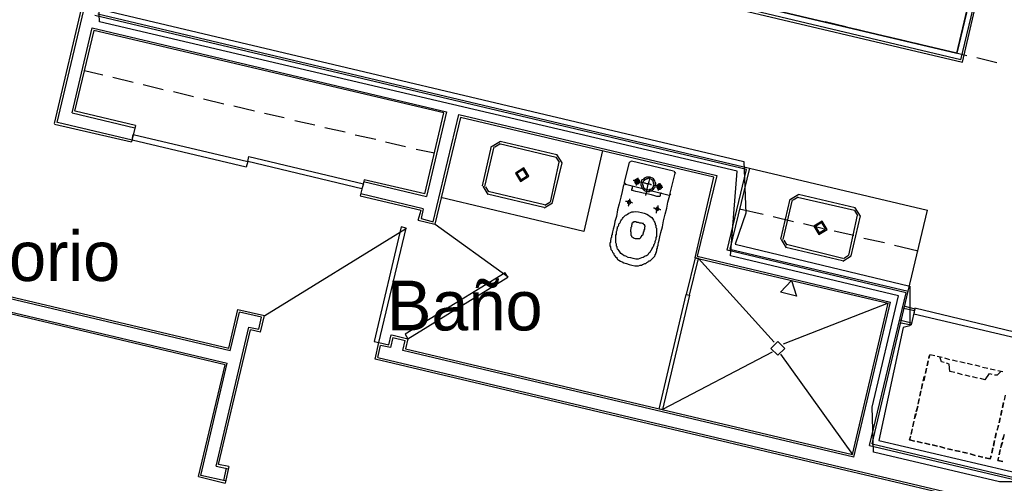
# Model space of a CAD drawing. Header units: feet. Extents: x -79 to 198, y -22 to 181.
# Tile 166 of 256: x 41 to 65, y 102 to 113. Entities that reach past the tile are written whole.
import ezdxf
from ezdxf.enums import TextEntityAlignment as Align

# ---------------------------------------------------------------- set-up
doc = ezdxf.new("R2010")
doc.units = ezdxf.units.FT
for name, color, linetype in [('A-AREA-COMUN', 252, 'CONTINUOUS'), ('A-AREA-UNIDAD', 30, 'CONTINUOUS'), ('A-LINEA', 7, 'CONTINUOUS'), ('A-LINEA-FINA', 9, 'CONTINUOUS'), ('A-MURO-CONCRETO', 8, 'CONTINUOUS'), ('A-NOMBRE-ESPACIO', 2, 'CONTINUOUS')]:
    doc.layers.add(name, color=color, linetype=linetype)

msp = doc.modelspace()

# ---------------------------------------------------------------- linework, layer by layer
at = {"layer": 'A-AREA-COMUN'}
msp.add_lwpolyline([(42.912, 113.4933), (58.32, 109.8489), (58.368, 108.6044), (58.112, 107.8578), (62.32, 106.8444), (62.32, 105.8844), (62.16, 105.8489), (61.568, 103.1289), (65.28, 102.2578)], dxfattribs=at)
at = {"layer": 'A-AREA-UNIDAD'}
msp.add_lwpolyline([(66.208, 102.1333), (64.48, 102.1333), (61.44, 102.8444), (61.408, 103.9289), (62.048, 106.6133), (58, 107.5733), (58.16, 109.6178), (42.8, 113.2089), (42.752, 114.3644)], dxfattribs=at)
at = {"layer": 'A-LINEA'}
for p, q in [((41.72, 110.7644), (43.2, 117.0578)), ((43.2667, 117.0978), (41.7733, 110.7911)), ((63.5467, 112.2978), (63.8933, 113.7378)), ((58.3867, 109.6578), (42.6933, 113.3644)), ((42.76, 113.4044), (58.4533, 109.6844)), ((60.28, 113.2178), (60.7733, 113.0978)), ((42.1467, 111.0178), (42.6267, 113.0711)), ((42.6667, 113.0044), (42.2, 111.0578)), ((42.6267, 113.0711), (51.16, 111.0444)), ((51.0933, 111.0178), (42.6667, 113.0044)), ((61.0133, 113.0444), (61.4933, 112.9244)), ((61.7467, 112.8711), (62.2267, 112.7511)), ((62.4667, 112.6978), (62.96, 112.5778)), ((63.2, 112.5244), (63.6933, 112.4044)), ((63.9333, 112.3511), (64.4133, 112.2311)), ((42.88, 111.9244), (42.44, 112.0311)), ((43.6133, 111.7511), (43.12, 111.8711)), ((44.3333, 111.5778), (43.8533, 111.6978)), ((45.0667, 111.4044), (44.5867, 111.5244)), ((45.8, 111.2311), (45.3067, 111.3511)), ((42.1467, 111.0178), (43.6533, 110.6578)), ((43.6667, 110.7111), (42.2133, 111.0578)), ((46.5333, 111.0578), (46.04, 111.1778)), ((47.2533, 110.8978), (46.7733, 111.0044)), ((50.64, 109.0711), (51.0933, 111.0178)), ((51.16, 111.0444), (50.68, 109.0044)), ((41.72, 110.7511), (43.5733, 110.3244)), ((43.5867, 110.3644), (41.7867, 110.7911)), ((47.9867, 110.7244), (47.5067, 110.8311)), ((50.84, 108.3911), (51.4533, 110.9778)), ((51.4933, 110.9111), (50.88, 108.3378)), ((51.4533, 110.9778), (57.6667, 109.5111)), ((57.6, 109.4711), (51.4933, 110.9111)), ((43.6667, 110.7111), (43.5733, 110.3244)), ((48.72, 110.5511), (48.2267, 110.6578)), ((49.4533, 110.3778), (48.96, 110.4844)), ((50.1733, 110.2044), (49.6933, 110.3111)), ((52.4584, 110.3333), (52.2578, 110.2095)), ((52.443, 110.2684), (52.3227, 110.1941)), ((52.4267, 110.2844), (53.8, 109.9511)), ((52.4533, 110.3378), (53.8133, 110.0178)), ((50.8667, 110.0444), (50.4267, 110.1378)), ((52.0267, 109.2578), (52.24, 110.2178)), ((52.08, 109.2444), (52.3067, 110.2044)), ((54.92, 110.1111), (54.4667, 108.1644)), ((53.8667, 109.8311), (53.6533, 108.8711)), ((53.9333, 109.8178), (53.7067, 108.8578)), ((53.8773, 109.8281), (53.803, 109.9484)), ((53.9422, 109.8127), (53.8184, 110.0133)), ((55.56, 109.8311), (55.44, 109.3378)), ((55.6174, 109.8565), (55.5613, 109.8219)), ((56.6267, 109.6178), (55.6133, 109.8578)), ((56.5467, 109.0844), (56.6667, 109.5644)), ((56.6787, 109.5604), (56.6441, 109.6165)), ((57.92, 107.7111), (58.3867, 109.6578)), ((58.4533, 109.6844), (57.9867, 107.7378)), ((58.4533, 109.6844), (62.7467, 108.6711)), ((49.1733, 109.4044), (49.08, 109.0178)), ((49.16, 109.3644), (50.68, 109.0044)), ((50.64, 109.0711), (49.1733, 109.4044)), ((55.4413, 109.3419), (55.4759, 109.2857)), ((57.1467, 107.5244), (57.6, 109.4711)), ((57.6667, 109.5111), (57.2, 107.5644)), ((52.0311, 109.2495), (52.155, 109.0489)), ((52.096, 109.2341), (52.1703, 109.1138)), ((53.52, 108.8044), (52.16, 109.1244)), ((55.4667, 109.2978), (56.4933, 109.0444)), ((31.0533, 108.8578), (45.92, 105.3511)), ((49.08, 109.0178), (50.5467, 108.6711)), ((50.6, 108.7111), (49.0933, 109.0711)), ((54.4667, 108.1644), (51.0267, 108.9778)), ((53.5067, 108.7378), (52.1467, 109.0578)), ((53.515, 108.7289), (53.7155, 108.8527)), ((53.5303, 108.7938), (53.6506, 108.8681)), ((56.5026, 109.0324), (56.5587, 109.067)), ((59.2133, 107.9778), (59.44, 108.9378)), ((59.2667, 107.9644), (59.4933, 108.9244)), ((59.645, 109.0533), (59.4445, 108.9295)), ((59.6297, 108.9884), (59.5094, 108.9141)), ((59.6133, 108.9911), (60.9867, 108.6711)), ((59.64, 109.0578), (61, 108.7378)), ((45.9467, 105.2844), (31.0533, 108.8044)), ((50.48, 108.4311), (50.5467, 108.6711)), ((50.6, 108.7111), (50.5467, 108.4711)), ((58.2133, 108.7111), (58.7867, 108.5778)), ((61.064, 108.5481), (60.9897, 108.6684)), ((61.1289, 108.5327), (61.005, 108.7333)), ((62.28, 106.7244), (62.7467, 108.6711)), ((31.04, 108.4978), (45.88, 104.9911)), ((45.8267, 104.9511), (31.04, 108.4444)), ((50.48, 108.4311), (50.88, 108.3378)), ((50.5467, 108.4711), (50.84, 108.3911)), ((59.0267, 108.5244), (59.52, 108.4044)), ((61.0533, 108.5511), (60.84, 107.5911)), ((61.12, 108.5378), (60.8933, 107.5778)), ((50.1923, 108.235), (46.7828, 106.1301)), ((52.6442, 107.0595), (50.8856, 108.3283)), ((59.76, 108.3511), (60.24, 108.2311)), ((60.4933, 108.1778), (60.9733, 108.0711)), ((59.2178, 107.9695), (59.3416, 107.7689)), ((59.2827, 107.9541), (59.357, 107.8338)), ((61.2133, 108.0044), (61.7067, 107.8978)), ((62.2267, 106.6844), (57.92, 107.7111)), ((57.9867, 107.7378), (62.28, 106.7244)), ((60.6933, 107.4578), (59.3333, 107.7778)), ((60.7067, 107.5111), (59.3467, 107.8444)), ((61.9467, 107.8311), (62.52, 107.6978)), ((57.1467, 107.5244), (61.8, 106.4311)), ((57.1733, 107.4711), (57.1733, 107.4711)), ((57.2, 107.5644), (61.8533, 106.4578)), ((57.2267, 107.5111), (59.0533, 105.4978)), ((60.7016, 107.4489), (60.9022, 107.5727)), ((60.717, 107.5138), (60.8373, 107.5881)), ((61.4133, 103.0444), (62.28, 106.7244)), ((61.3467, 103.0044), (62.2267, 106.6844)), ((45.92, 105.3511), (46.1333, 106.2844)), ((46.1333, 106.2844), (46.7733, 106.1378)), ((61.8, 106.4311), (59.2667, 105.4444)), ((60.9333, 102.7911), (61.8, 106.4311)), ((60.9733, 102.7244), (61.8533, 106.4578)), ((62.1333, 106.3244), (62.4267, 106.2578)), ((62.2, 106.3644), (62.44, 106.2978)), ((62.44, 106.2978), (62.3467, 105.9111)), ((45.9467, 105.2844), (46.1733, 106.2178)), ((46.7067, 106.0978), (46.1733, 106.2178)), ((46.64, 105.8044), (46.7067, 106.0978)), ((46.68, 105.7378), (46.7733, 106.1378)), ((62.0667, 106.0311), (62.36, 105.9644)), ((45.6133, 102.5111), (46.4, 105.8578)), ((45.6667, 102.5511), (46.44, 105.7911)), ((46.4, 105.8578), (46.64, 105.8044)), ((46.68, 105.7378), (46.44, 105.7911)), ((62.1067, 105.9644), (62.3467, 105.9111)), ((49.7733, 105.4311), (49.8267, 105.6711)), ((49.8667, 105.6044), (49.8133, 105.3644)), ((49.84, 105.6711), (50.2267, 105.5778)), ((49.8667, 105.6044), (50.16, 105.5378)), ((50.1067, 105.2978), (50.16, 105.5378)), ((50.2267, 105.5778), (50.1733, 105.3378)), ((49.44, 105.0844), (49.5333, 105.4844)), ((49.5067, 105.1244), (49.5733, 105.4178)), ((49.5333, 105.4844), (49.7733, 105.4311)), ((49.8133, 105.3644), (49.5733, 105.4178)), ((60.9733, 102.7244), (50.1067, 105.2978)), ((50.1733, 105.3378), (60.9333, 102.7911)), ((68.9067, 100.4844), (49.44, 105.0844)), ((49.5067, 105.1244), (68.8667, 100.5511)), ((59, 105.2578), (56.36, 103.8711)), ((59.2, 105.2044), (60.9333, 102.7911)), ((62.7733, 105.0978), (62.7867, 105.1644)), ((62.92, 105.1644), (62.8, 105.1911)), ((63.0933, 105.1244), (62.9733, 105.1511)), ((63.0933, 105.1244), (62.9733, 105.1511)), ((63.28, 105.0711), (63.16, 105.1111)), ((63.28, 105.0711), (63.16, 105.1111)), ((63.4667, 105.0311), (63.3467, 105.0578)), ((63.4667, 105.0311), (63.3467, 105.0578)), ((45.1867, 102.2578), (45.8267, 104.9511)), ((45.24, 102.2844), (45.88, 104.9911)), ((62.72, 104.8711), (62.6933, 104.7511)), ((62.6933, 104.7378), (62.72, 104.8578)), ((62.76, 105.0444), (62.7333, 104.9244)), ((62.7333, 104.9244), (62.76, 105.0444)), ((63.6533, 104.9911), (63.52, 105.0178)), ((63.6533, 104.9911), (63.52, 105.0178)), ((63.8267, 104.9511), (63.7067, 104.9778)), ((63.8267, 104.9511), (63.7067, 104.9778)), ((64.0133, 104.9111), (63.8933, 104.9378)), ((64.0133, 104.9111), (63.8933, 104.9378)), ((64.2, 104.8578), (64.0667, 104.8844)), ((64.2, 104.8578), (64.0667, 104.8844)), ((64.3733, 104.8178), (64.2533, 104.8444)), ((64.3733, 104.8178), (64.2533, 104.8444)), ((62.64, 104.5511), (62.6667, 104.6711)), ((62.68, 104.6844), (62.6533, 104.5644)), ((63.4, 104.7644), (63.28, 104.7911)), ((63.5867, 104.7111), (63.4667, 104.7511)), ((63.7733, 104.6711), (63.6533, 104.6978)), ((63.9467, 104.6311), (63.8267, 104.6578)), ((64.1333, 104.5911), (64.0133, 104.6178)), ((64.56, 104.7778), (64.44, 104.8044)), ((64.56, 104.7778), (64.44, 104.8044)), ((62.6267, 104.4978), (62.6, 104.3778)), ((62.6, 104.3644), (62.6267, 104.4978)), ((62.5467, 104.1378), (62.52, 104.0178)), ((62.52, 104.0044), (62.5467, 104.1244)), ((62.5867, 104.3244), (62.56, 104.2044)), ((62.56, 104.1911), (62.5867, 104.3111)), ((64.6133, 104.2178), (64.5867, 104.0978)), ((56.3333, 103.9244), (56.3333, 103.9244)), ((62.4667, 103.8178), (62.5067, 103.9511)), ((62.5067, 103.9511), (62.48, 103.8311)), ((64.5467, 103.9244), (64.5733, 104.0444)), ((64.5733, 104.0311), (64.5467, 103.9111)), ((62.4667, 103.7778), (62.4267, 103.6578)), ((62.4267, 103.6444), (62.4533, 103.7644)), ((64.4667, 103.5511), (64.4933, 103.6711)), ((64.4933, 103.6711), (64.4667, 103.5511)), ((64.5067, 103.7378), (64.5333, 103.8578)), ((64.5333, 103.8444), (64.5067, 103.7244)), ((62.3733, 103.4044), (62.3467, 103.2844)), ((62.3467, 103.2711), (62.3733, 103.3911)), ((62.4133, 103.5911), (62.3867, 103.4711)), ((62.3867, 103.4578), (62.4133, 103.5778)), ((64.4533, 103.4844), (64.4133, 103.3644)), ((64.4267, 103.3778), (64.4533, 103.4978)), ((62.3333, 103.2311), (62.3067, 103.1378)), ((64.3733, 103.1911), (64.4, 103.3111)), ((64.4, 103.2978), (64.3733, 103.1778)), ((64.5467, 103.1378), (64.5867, 103.2578)), ((64.5867, 103.2711), (64.56, 103.1511)), ((61.3467, 103.0044), (67.1333, 101.6444)), ((61.4133, 103.0444), (67.0933, 101.6978)), ((62.3067, 103.1378), (62.4267, 103.1111)), ((62.4933, 103.0978), (62.6133, 103.0711)), ((62.6133, 103.0711), (62.4933, 103.0978)), ((62.68, 103.0578), (62.8, 103.0311)), ((62.8, 103.0311), (62.68, 103.0578)), ((62.8533, 103.0178), (62.9867, 102.9911)), ((62.9867, 102.9911), (62.8533, 103.0178)), ((63.04, 102.9778), (63.16, 102.9378)), ((63.16, 102.9378), (63.04, 102.9778)), ((63.2267, 102.9244), (63.3467, 102.8978)), ((63.3467, 102.8978), (63.2267, 102.9244)), ((64.2933, 102.8311), (64.32, 102.9511)), ((64.32, 102.9378), (64.2933, 102.8178)), ((64.3333, 103.0044), (64.36, 103.1244)), ((64.36, 103.1244), (64.3333, 102.9911)), ((64.5467, 103.0844), (64.5067, 102.9644)), ((64.5067, 102.9511), (64.5333, 103.0711)), ((63.4, 102.8844), (63.5333, 102.8578)), ((63.5333, 102.8578), (63.4, 102.8844)), ((63.5867, 102.8444), (63.7067, 102.8178)), ((63.7067, 102.8178), (63.5867, 102.8444)), ((63.7733, 102.8044), (63.8933, 102.7644)), ((63.8933, 102.7644), (63.7733, 102.8044)), ((63.96, 102.7511), (64.08, 102.7244)), ((64.08, 102.7244), (63.96, 102.7511)), ((64.4533, 102.7244), (64.44, 102.6444)), ((64.4933, 102.9111), (64.4667, 102.7778)), ((64.4667, 102.7778), (64.4933, 102.8978)), ((45.6133, 102.5111), (45.9067, 102.4444)), ((45.92, 102.4978), (45.6667, 102.5511)), ((45.8533, 102.4578), (45.7867, 102.1644)), ((45.92, 102.4978), (45.8267, 102.0978)), ((64.44, 102.6444), (64.56, 102.6178)), ((45.1867, 102.2578), (45.8267, 102.0978)), ((45.8267, 102.1511), (45.24, 102.2844))]:
    msp.add_line(p, q, dxfattribs=at)
for points in [[(57.76, 113.8044), (63.4533, 112.4578), (63.9067, 114.4044), (58.2133, 115.7511), (57.76, 113.8044)], [(63.5467, 112.2978), (57.6533, 113.6978), (58.0133, 115.2178)], [(57.5867, 113.6578), (63.5867, 112.2444), (63.9333, 113.7244)], [(46.3333, 109.7111), (43.5867, 110.3644), (43.6133, 110.4978), (46.3733, 109.8444), (46.3333, 109.7111)], [(46.4, 109.9644), (49.16, 109.3111), (49.12, 109.1911), (46.3733, 109.8444), (46.4, 109.9644)], [(53.1422, 109.4927), (53.0184, 109.6933), (52.8178, 109.5695), (52.9416, 109.3689), (53.1422, 109.4927)], [(53.1033, 109.5019), (53.0092, 109.6544), (52.8567, 109.5603), (52.9508, 109.4078), (53.1033, 109.5019)], [(55.44, 109.3378), (55.44, 109.3111), (55.4133, 109.2444), (55.3867, 109.1244), (55.36, 108.9911), (55.32, 108.8311), (55.28, 108.6844), (55.2533, 108.5244), (55.2133, 108.4044), (55.2, 108.2978), (55.1733, 108.2178), (55.16, 108.1511), (55.1467, 108.1111), (55.1467, 108.0844), (55.1333, 108.0711), (55.1333, 108.0578), (55.1333, 108.0444), (55.1333, 108.0311), (55.1333, 108.0178), (55.12, 108.0044), (55.12, 107.9911), (55.12, 107.9778), (55.12, 107.9644), (55.1067, 107.9511), (55.1067, 107.9378), (55.1067, 107.9111), (55.1067, 107.8978), (55.0933, 107.8844), (55.0933, 107.8711), (55.0933, 107.8578), (55.0933, 107.8444), (55.0933, 107.8311), (55.0933, 107.8178), (55.1067, 107.7911), (55.1067, 107.7778), (55.1067, 107.7644), (55.12, 107.7511), (55.12, 107.7244), (55.1333, 107.7111), (55.1467, 107.6978), (55.1467, 107.6844), (55.16, 107.6578), (55.1733, 107.6444), (55.1867, 107.6311), (55.1867, 107.6044), (55.2, 107.5911), (55.2133, 107.5778), (55.2267, 107.5511), (55.2533, 107.5378), (55.2667, 107.5111), (55.28, 107.4844), (55.3067, 107.4711), (55.3467, 107.4444), (55.3867, 107.4311), (55.4267, 107.4044), (55.4933, 107.3911), (55.56, 107.3644), (55.6267, 107.3511), (55.6933, 107.3378), (55.7467, 107.3378), (55.7867, 107.3378), (55.8267, 107.3511), (55.8533, 107.3511), (55.88, 107.3644), (55.9067, 107.3778), (55.9333, 107.3911), (55.96, 107.3911), (55.9733, 107.4044), (55.9867, 107.4178), (56.0133, 107.4311), (56.0267, 107.4444), (56.04, 107.4578), (56.0667, 107.4578), (56.08, 107.4711), (56.0933, 107.4844), (56.1067, 107.4978), (56.12, 107.5111), (56.1333, 107.5244), (56.1467, 107.5378), (56.16, 107.5511), (56.1733, 107.5644), (56.1733, 107.5778), (56.1867, 107.5911), (56.1867, 107.6044), (56.2, 107.6178), (56.2, 107.6311), (56.2, 107.6444), (56.2133, 107.6578), (56.2133, 107.6711), (56.2133, 107.6844), (56.2267, 107.6978), (56.2267, 107.7111), (56.2267, 107.7244), (56.2267, 107.7511), (56.24, 107.7511), (56.24, 107.7644), (56.24, 107.7778), (56.24, 107.7911), (56.24, 107.8044), (56.2533, 107.8178), (56.2533, 107.8444), (56.2667, 107.8978), (56.28, 107.9511), (56.2933, 108.0311), (56.32, 108.1378), (56.36, 108.2711), (56.3867, 108.4178), (56.4267, 108.5778), (56.4667, 108.7244), (56.4933, 108.8711), (56.52, 108.9778), (56.5467, 109.0578), (56.5467, 109.0844)], [(55.88, 109.3378), (55.8667, 109.3378), (55.8533, 109.3378), (55.8267, 109.3511), (55.7867, 109.3644), (55.7467, 109.3644), (55.7067, 109.3778), (55.68, 109.3778), (55.6667, 109.3911), (55.6533, 109.3911)], [(55.7333, 109.3111), (55.7467, 109.3111), (55.76, 109.3111), (55.7733, 109.3111), (55.7867, 109.3244), (55.8, 109.3244), (55.8, 109.3378), (55.8133, 109.3511), (55.8133, 109.3644), (55.8133, 109.3778), (55.8, 109.3911), (55.8, 109.4044), (55.7867, 109.4044), (55.7867, 109.4178), (55.7733, 109.4178), (55.76, 109.4311), (55.7467, 109.4311), (55.7333, 109.4178), (55.72, 109.4178), (55.7067, 109.4044), (55.6933, 109.4044), (55.6933, 109.3911), (55.6933, 109.3778), (55.6933, 109.3644), (55.6933, 109.3511), (55.6933, 109.3378), (55.7067, 109.3244), (55.72, 109.3111), (55.7333, 109.3111)], [(55.7467, 109.3378), (55.76, 109.3378), (55.7733, 109.3378), (55.7733, 109.3511), (55.7867, 109.3644), (55.7733, 109.3778), (55.7733, 109.3911), (55.76, 109.3911), (55.7467, 109.3911), (55.7333, 109.3911), (55.72, 109.3778), (55.72, 109.3644), (55.72, 109.3511), (55.7333, 109.3378), (55.7467, 109.3378)], [(55.7333, 109.2711), (55.7333, 109.2844), (55.7333, 109.2978), (55.7333, 109.3244), (55.7467, 109.3511), (55.7467, 109.3778), (55.76, 109.4044), (55.76, 109.4311), (55.7733, 109.4444), (55.7733, 109.4578)], [(55.9733, 109.1244), (56.0133, 109.1244), (56.04, 109.1244), (56.0667, 109.1378), (56.0933, 109.1378), (56.12, 109.1644), (56.1467, 109.1778), (56.16, 109.2044), (56.1867, 109.2311), (56.1867, 109.2578), (56.2, 109.2978), (56.2, 109.3244), (56.1867, 109.3511), (56.1733, 109.3778), (56.16, 109.4044), (56.1467, 109.4311), (56.12, 109.4444), (56.0933, 109.4578), (56.0667, 109.4711), (56.0267, 109.4711), (56, 109.4711), (55.9733, 109.4711), (55.9467, 109.4578), (55.92, 109.4444), (55.8933, 109.4178), (55.8667, 109.4044), (55.8533, 109.3778), (55.8533, 109.3378), (55.84, 109.3111), (55.84, 109.2844), (55.8533, 109.2444), (55.8667, 109.2178), (55.88, 109.1911), (55.8933, 109.1778), (55.92, 109.1511), (55.9467, 109.1378), (55.9733, 109.1244)], [(55.9867, 109.1778), (56.0133, 109.1644), (56.04, 109.1644), (56.0533, 109.1778), (56.08, 109.1778), (56.0933, 109.1911), (56.12, 109.2044), (56.1333, 109.2311), (56.1467, 109.2444), (56.1467, 109.2711), (56.16, 109.2978), (56.1467, 109.3244), (56.1467, 109.3378), (56.1333, 109.3644), (56.1333, 109.3778), (56.1067, 109.4044), (56.0933, 109.4178), (56.0667, 109.4311), (56.0533, 109.4311), (56.0267, 109.4444), (56, 109.4311), (55.9733, 109.4311), (55.96, 109.4178), (55.9333, 109.4178), (55.92, 109.3911), (55.9067, 109.3778), (55.8933, 109.3511), (55.8933, 109.3378), (55.88, 109.3111), (55.88, 109.2844), (55.8933, 109.2578), (55.8933, 109.2444), (55.9067, 109.2178), (55.92, 109.2044), (55.9467, 109.1911), (55.96, 109.1778), (55.9867, 109.1778)], [(56.0933, 109.2844), (56.08, 109.2844), (56.0533, 109.2978), (56.0267, 109.2978), (56, 109.3111), (55.9733, 109.3111), (55.9467, 109.3244), (55.9333, 109.3244), (55.92, 109.3244)], [(55.96, 109.0311), (55.96, 109.0444), (55.9733, 109.0844), (55.9867, 109.1511), (56, 109.2178), (56.0133, 109.2978), (56.04, 109.3644), (56.0533, 109.4311), (56.0533, 109.4711), (56.0667, 109.4844)], [(56.2667, 109.1511), (56.2667, 109.1644), (56.28, 109.1911), (56.28, 109.2178), (56.2933, 109.2578), (56.2933, 109.2844), (56.3067, 109.3111), (56.3067, 109.3244)], [(56.32, 109.0978), (56.32, 109.0844), (56.3067, 109.0711), (56.3067, 109.0444), (56.3067, 109.0311), (56.3067, 109.0178), (56.2933, 109.0178), (56.2933, 109.0044), (56.28, 109.0044), (56.2667, 109.0044), (56.2267, 109.0044), (56.1733, 109.0178), (56.0933, 109.0444), (55.9867, 109.0711), (55.8933, 109.0844), (55.8, 109.1111), (55.72, 109.1244), (55.6667, 109.1378), (55.6533, 109.1511), (55.64, 109.1511), (55.6267, 109.1511), (55.6267, 109.1644), (55.6267, 109.1778), (55.6267, 109.1911), (55.64, 109.2044), (55.64, 109.2178), (55.64, 109.2311), (55.64, 109.2444), (55.64, 109.2578)], [(56.3733, 109.2178), (56.36, 109.2178), (56.3467, 109.2311), (56.32, 109.2311), (56.28, 109.2444), (56.24, 109.2444), (56.2133, 109.2578), (56.1733, 109.2711), (56.16, 109.2711), (56.1467, 109.2711)], [(56.2667, 109.1778), (56.28, 109.1778), (56.2933, 109.1778), (56.3067, 109.1778), (56.3067, 109.1911), (56.32, 109.1911), (56.3333, 109.2044), (56.3467, 109.2178), (56.3467, 109.2311), (56.3467, 109.2444), (56.3467, 109.2578), (56.3333, 109.2711), (56.32, 109.2844), (56.3067, 109.2978), (56.2933, 109.2978), (56.28, 109.2978), (56.2667, 109.2978), (56.2533, 109.2978), (56.2533, 109.2844), (56.24, 109.2844), (56.24, 109.2711), (56.2267, 109.2578), (56.2267, 109.2444), (56.2267, 109.2311), (56.2267, 109.2178), (56.24, 109.2044), (56.24, 109.1911), (56.2533, 109.1911), (56.2667, 109.1911), (56.2667, 109.1778)], [(56.28, 109.2044), (56.2933, 109.2044), (56.2933, 109.2178), (56.3067, 109.2178), (56.32, 109.2311), (56.32, 109.2444), (56.3067, 109.2578), (56.3067, 109.2711), (56.2933, 109.2711), (56.28, 109.2711), (56.2667, 109.2711), (56.2667, 109.2578), (56.2533, 109.2578), (56.2533, 109.2444), (56.2533, 109.2311), (56.2667, 109.2178), (56.2667, 109.2044), (56.28, 109.2044)], [(55.64, 108.8444), (55.6267, 108.8578), (55.6, 108.8578), (55.5733, 108.8578), (55.5333, 108.8711), (55.5067, 108.8844), (55.48, 108.8844), (55.4667, 108.8844)], [(55.5467, 108.8311), (55.56, 108.8311), (55.5733, 108.8311), (55.5867, 108.8444), (55.5867, 108.8578), (55.5867, 108.8711), (55.5867, 108.8844), (55.5867, 108.8978), (55.5733, 108.8978), (55.56, 108.8978), (55.5467, 108.8978), (55.5333, 108.8978), (55.5333, 108.8844), (55.52, 108.8844), (55.52, 108.8711), (55.52, 108.8578), (55.52, 108.8444), (55.5333, 108.8444), (55.5333, 108.8311), (55.5467, 108.8311)], [(55.5333, 108.7778), (55.5467, 108.7911), (55.5467, 108.8178), (55.5467, 108.8444), (55.56, 108.8844), (55.5733, 108.9111), (55.5733, 108.9378), (55.5733, 108.9511)], [(55.8533, 108.6178), (55.92, 108.6044), (55.9867, 108.5778), (56.0267, 108.5511), (56.0667, 108.5244), (56.1067, 108.4978), (56.12, 108.4711), (56.1467, 108.4311), (56.16, 108.4044), (56.1733, 108.3778), (56.1867, 108.3511), (56.1867, 108.3244), (56.2, 108.3111), (56.2, 108.2844), (56.2, 108.2578), (56.2133, 108.2444), (56.2133, 108.2178), (56.2133, 108.2044), (56.2133, 108.1778), (56.2133, 108.1644), (56.2133, 108.1378), (56.2133, 108.1244), (56.2133, 108.0978), (56.2133, 108.0711), (56.2133, 108.0444), (56.2, 108.0178), (56.2, 107.9911), (56.2, 107.9644), (56.1867, 107.9378), (56.1733, 107.9111), (56.1733, 107.8844), (56.16, 107.8578), (56.1467, 107.8311), (56.1467, 107.8178), (56.1333, 107.7911), (56.12, 107.7778), (56.1067, 107.7511), (56.1067, 107.7378), (56.0933, 107.7244), (56.08, 107.6978), (56.0667, 107.6844), (56.0667, 107.6711), (56.0533, 107.6578), (56.04, 107.6444), (56.0267, 107.6311), (56.0133, 107.6044), (56, 107.5911), (55.9733, 107.5778), (55.9467, 107.5644), (55.92, 107.5511), (55.8933, 107.5378), (55.8533, 107.5244), (55.8133, 107.5111), (55.7733, 107.4978), (55.72, 107.4978), (55.6533, 107.5111), (55.6, 107.5244), (55.5333, 107.5378), (55.48, 107.5644), (55.44, 107.5778), (55.4, 107.6044), (55.36, 107.6311), (55.3333, 107.6711), (55.32, 107.6978), (55.2933, 107.7244), (55.28, 107.7378), (55.2667, 107.7644), (55.2667, 107.7911), (55.2533, 107.8044), (55.2533, 107.8311), (55.2533, 107.8444), (55.2533, 107.8578), (55.24, 107.8844), (55.24, 107.8978), (55.24, 107.9244), (55.24, 107.9378), (55.24, 107.9644), (55.24, 107.9778), (55.24, 108.0044), (55.24, 108.0311), (55.24, 108.0578), (55.24, 108.0711), (55.2533, 108.0978), (55.2533, 108.1378), (55.2533, 108.1644), (55.2667, 108.1911), (55.2667, 108.2178), (55.28, 108.2444), (55.28, 108.2711), (55.2933, 108.2844), (55.3067, 108.3111), (55.3067, 108.3378), (55.32, 108.3511), (55.3333, 108.3644), (55.3467, 108.3911), (55.3467, 108.4044), (55.36, 108.4178), (55.3733, 108.4444), (55.3867, 108.4578), (55.4, 108.4711), (55.4133, 108.4978), (55.4267, 108.5111), (55.44, 108.5244), (55.4667, 108.5511), (55.4933, 108.5644), (55.52, 108.5778), (55.5467, 108.6044), (55.5867, 108.6178), (55.6267, 108.6311), (55.6667, 108.6311), (55.72, 108.6444), (55.7867, 108.6311), (55.8533, 108.6178)], [(56.32, 108.6844), (56.3067, 108.6844), (56.28, 108.6978), (56.2533, 108.6978), (56.2133, 108.7111), (56.1867, 108.7111), (56.16, 108.7244), (56.1467, 108.7244)], [(56.2267, 108.6711), (56.24, 108.6711), (56.2533, 108.6711), (56.2667, 108.6844), (56.2667, 108.6978), (56.2667, 108.7111), (56.2667, 108.7244), (56.2533, 108.7378), (56.24, 108.7378), (56.2267, 108.7378), (56.2133, 108.7378), (56.2133, 108.7244), (56.2, 108.7244), (56.2, 108.7111), (56.2, 108.6978), (56.2, 108.6844), (56.2133, 108.6844), (56.2133, 108.6711), (56.2267, 108.6711)], [(56.2133, 108.6044), (56.2133, 108.6178), (56.2133, 108.6311), (56.2267, 108.6578), (56.2267, 108.6844), (56.24, 108.7111), (56.24, 108.7511), (56.2533, 108.7644), (56.2533, 108.7911)], [(55.6933, 108.3911), (55.68, 108.3911), (55.6667, 108.3911), (55.6667, 108.3778), (55.6533, 108.3778), (55.64, 108.3778), (55.64, 108.3644), (55.6267, 108.3644), (55.6267, 108.3511), (55.6267, 108.3378), (55.6267, 108.3244), (55.6133, 108.3244), (55.6133, 108.3111), (55.6133, 108.2978), (55.6133, 108.2844), (55.6133, 108.2711), (55.6, 108.2578), (55.6, 108.2444), (55.6, 108.2311), (55.6, 108.2178), (55.5867, 108.2044), (55.5867, 108.1911), (55.5867, 108.1778), (55.5867, 108.1644), (55.5867, 108.1511), (55.6, 108.1511), (55.6, 108.1378), (55.6, 108.1244), (55.6, 108.1111), (55.6, 108.0978), (55.6, 108.0844), (55.6, 108.0711), (55.6133, 108.0578), (55.6133, 108.0444), (55.6267, 108.0311), (55.6533, 108.0178), (55.68, 108.0044), (55.7067, 107.9911), (55.7467, 107.9911), (55.7733, 107.9911), (55.8, 107.9911), (55.8133, 107.9911), (55.8267, 108.0044), (55.84, 108.0178), (55.84, 108.0311), (55.8533, 108.0444), (55.8667, 108.0578), (55.8667, 108.0711), (55.88, 108.0711), (55.88, 108.0844), (55.8933, 108.0844), (55.8933, 108.0978), (55.8933, 108.1111), (55.9067, 108.1244), (55.9067, 108.1378), (55.9067, 108.1511), (55.92, 108.1644), (55.92, 108.1778), (55.92, 108.1911), (55.9333, 108.2178), (55.9333, 108.2311), (55.9333, 108.2444), (55.9333, 108.2578), (55.9333, 108.2711), (55.9467, 108.2711), (55.9467, 108.2844), (55.9467, 108.2978), (55.9333, 108.2978), (55.9333, 108.3111), (55.9333, 108.3244), (55.92, 108.3244), (55.9067, 108.3378), (55.9067, 108.3511), (55.8933, 108.3511), (55.88, 108.3511), (55.8533, 108.3644), (55.8133, 108.3644), (55.7867, 108.3778), (55.7467, 108.3778), (55.72, 108.3911), (55.7067, 108.3911), (55.6933, 108.3911)], [(60.3289, 108.2127), (60.205, 108.4133), (60.0045, 108.2895), (60.1283, 108.0889), (60.3289, 108.2127)], [(60.2899, 108.2219), (60.1958, 108.3744), (60.0434, 108.2803), (60.1375, 108.1278), (60.2899, 108.2219)], [(49.5333, 105.4844), (50.1867, 108.2444), (50.0667, 108.2711), (49.4133, 105.5111), (49.5333, 105.4844)], [(57.0133, 106.6311), (57.2267, 107.5111), (57.1467, 107.5244), (56.9333, 106.6444), (57.0133, 106.6311)], [(50.2267, 105.5778), (52.64, 107.0578), (52.5733, 107.1644), (50.16, 105.6844), (50.2267, 105.5778)], [(57.0133, 106.6311), (56.36, 103.8711), (56.28, 103.8844), (56.9333, 106.6444), (57.0133, 106.6311)], [(56.96, 106.5911), (56.96, 106.5911), (56.96, 106.5911)], [(56.9867, 106.6844), (56.9867, 106.6844), (56.9867, 106.6844)], [(62.4133, 106.1778), (65.0133, 105.5644), (65.04, 105.6844), (62.44, 106.3111), (62.4133, 106.1778)], [(59.3067, 105.3444), (59.14, 105.5111), (58.9733, 105.3444), (59.14, 105.1778), (59.3067, 105.3444)], [(62.92, 105.1644), (62.8, 105.1911), (62.7733, 105.1111)], [(63.1467, 105.0044), (63.08, 105.0178), (63.04, 105.1378)], [(63.28, 104.7911), (63.2667, 104.9644), (63.2, 104.9911)], [(64.1333, 104.5911), (64.24, 104.7378), (64.2933, 104.7244)], [(64.36, 104.7111), (64.4267, 104.7111), (64.5067, 104.7911)], [(62.4267, 103.1111), (62.3067, 103.1378), (62.3333, 103.2178)], [(64.1333, 102.7111), (64.2533, 102.6844), (64.28, 102.7644)], [(64.28, 102.7511), (64.2533, 102.6844), (64.1333, 102.7111)], [(64.56, 102.6178), (64.44, 102.6444), (64.4533, 102.7111)]]:
    msp.add_lwpolyline(points, dxfattribs=at)
at = {"layer": 'A-LINEA-FINA'}
msp.add_lwpolyline([(59.5867, 106.6044), (59.2, 106.6978), (59.4667, 106.9778), (59.5867, 106.6044), (59.5867, 106.6044)], dxfattribs=at)
at = {"layer": 'A-MURO-CONCRETO'}
msp.add_lwpolyline([(57.76, 113.8044), (63.7733, 113.8044), (63.4533, 112.4578), (57.76, 113.8044), (57.76, 113.8044)], dxfattribs=at)

# ---------------------------------------------------------------- texts
at = {"layer": 'A-NOMBRE-ESPACIO'}
for s, p in [('Dormitorio', (39.6, 106.9689)), ('Baño', (51.6, 105.7778))]:
    msp.add_text(s, height=1.2, dxfattribs=at).set_placement(p, align=Align.CENTER)

doc.saveas('drawing.dxf')
